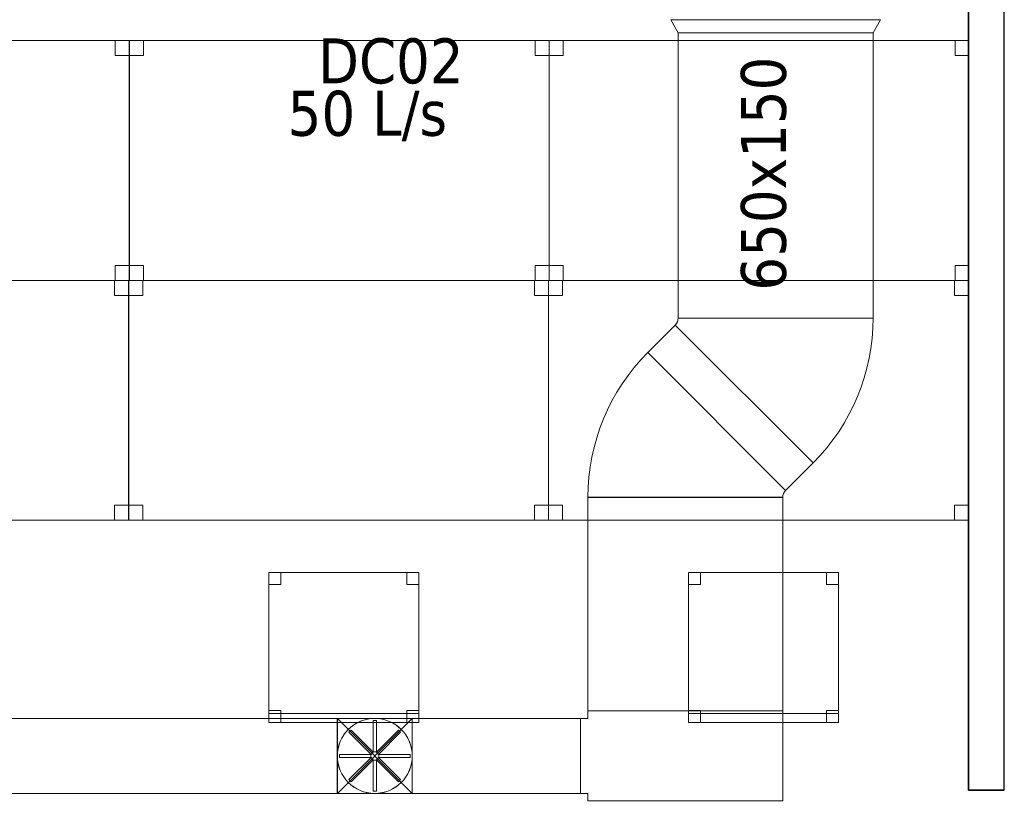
# Model space of a CAD drawing. Header units: metres. Extents: x 391.1 to 427.5, y 12.7 to 28.4.
# Tile 45 of 139: x 406.5 to 409.7, y 18.1 to 20.7. Entities that reach past the tile are written whole.
import ezdxf

# ---------------------------------------------------------------- set-up
doc = ezdxf.new("R2010")
doc.units = ezdxf.units.M
doc.layers.add('01_SUELOS', color=7, linetype='Continuous', lineweight=25, true_color=0x007f00)
for name, color, linetype, lineweight in [('02_MOBILIARIO', 7, 'Continuous', 18), ('A-DETL-____-MBND', 7, 'Continuous', 18), ('A-DETL-GENF-OTLN', 7, 'Continuous', 18), ('A-WALL-____-MCUT', 7, 'Continuous', 25), ('A-WALL-____-OTLN', 7, 'Continuous', 25), ('M-HVAC-CDFF-IDEN', 7, 'Continuous', 30), ('M-HVAC-DUCT-IDEN', 7, 'Continuous', 30), ('M-HVAC-DUCT-OTLN', 7, 'Continuous', 18)]:
    doc.layers.add(name, color=color, linetype=linetype, lineweight=lineweight)
doc.styles.add('Tahoma_2', font='tahoma.ttf', dxfattribs={"height": 0.15})

# ---------------------------------------------------------------- blocks, each defined once
blk = doc.blocks.new('Family - Taula 140X80_P1-154560-04_CLI_AIRE_P1')
at = {"layer": 'A-DETL-____-MBND', "color": 253, "true_color": 0xaaaaaa}
for p, q in [((0, 0.8001), (1.4, 0.8001)), ((0, 0), (0, 0.8001)), ((1.4, 0.8001), (0, 0.8001)), ((0, 0.8001), (0, 0)), ((0, 0.8001), (0.0464, 0.8001)), ((0, 0.7501), (0, 0.8001)), ((0.0464, 0.8001), (0, 0.8001)), ((0, 0.8001), (0, 0.7501)), ((0.0464, 0.8001), (0.0464, 0.7501)), ((0.0464, 0.7501), (0.0464, 0.8001)), ((1.3536, 0.8001), (1.4, 0.8001)), ((1.3536, 0.7501), (1.3536, 0.8001)), ((1.4, 0.8001), (1.3536, 0.8001)), ((1.3536, 0.8001), (1.3536, 0.7501)), ((1.4, 0.8001), (1.4, 0)), ((1.4, 0), (1.4, 0.8001)), ((1.4, 0.8001), (1.4, 0.7501)), ((1.4, 0.7501), (1.4, 0.8001)), ((0.0464, 0.7501), (0, 0.7501)), ((0, 0.7501), (0.0464, 0.7501)), ((1.4, 0.7501), (1.3536, 0.7501)), ((1.3536, 0.7501), (1.4, 0.7501)), ((0, 0.05), (0.0464, 0.05)), ((0, 0), (0, 0.05)), ((0.0464, 0.05), (0, 0.05)), ((0, 0.05), (0, 0)), ((0.0464, 0.05), (0.0464, 0)), ((0.0464, 0), (0.0464, 0.05)), ((1.3536, 0.05), (1.4, 0.05)), ((1.3536, 0), (1.3536, 0.05)), ((1.4, 0.05), (1.3536, 0.05)), ((1.3536, 0.05), (1.3536, 0)), ((1.4, 0.05), (1.4, 0)), ((1.4, 0), (1.4, 0.05)), ((0, 0), (1.4, 0)), ((0.0464, 0), (0, 0)), ((0, 0), (0.0464, 0)), ((1.4, 0), (1.3536, 0)), ((1.3536, 0), (1.4, 0)), ((1.4, 0), (0, 0))]:
    blk.add_line(p, q, dxfattribs=at)
blk = doc.blocks.new('Family - Taula 140X80_P1-154629-04_CLI_AIRE_P1')
at = {"layer": 'A-DETL-____-MBND', "color": 253, "true_color": 0xaaaaaa}
for p, q in [((0, 0.8001), (0.0464, 0.8001)), ((0, 0.7501), (0, 0.8001)), ((0.0464, 0.8001), (0, 0.8001)), ((0, 0.8001), (0, 0.7501)), ((0, 0.8001), (1.4, 0.8001)), ((0, 0), (0, 0.8001)), ((1.4, 0.8001), (0, 0.8001)), ((0, 0.8001), (0, 0)), ((0.0464, 0.8001), (0.0464, 0.7501)), ((0.0464, 0.7501), (0.0464, 0.8001)), ((1.3536, 0.8001), (1.4, 0.8001)), ((1.3536, 0.7501), (1.3536, 0.8001)), ((1.4, 0.8001), (1.3536, 0.8001)), ((1.3536, 0.8001), (1.3536, 0.7501)), ((1.4, 0.8001), (1.4, 0.7501)), ((1.4, 0.7501), (1.4, 0.8001)), ((1.4, 0.8001), (1.4, 0)), ((1.4, 0), (1.4, 0.8001)), ((0.0464, 0.7501), (0, 0.7501)), ((0, 0.7501), (0.0464, 0.7501)), ((1.4, 0.7501), (1.3536, 0.7501)), ((1.3536, 0.7501), (1.4, 0.7501)), ((0, 0.05), (0.0464, 0.05)), ((0, 0), (0, 0.05)), ((0.0464, 0.05), (0, 0.05)), ((0, 0.05), (0, 0)), ((0.0464, 0.05), (0.0464, 0)), ((0.0464, 0), (0.0464, 0.05)), ((1.3536, 0.05), (1.4, 0.05)), ((1.3536, 0), (1.3536, 0.05)), ((1.4, 0.05), (1.3536, 0.05)), ((1.3536, 0.05), (1.3536, 0)), ((1.4, 0.05), (1.4, 0)), ((1.4, 0), (1.4, 0.05)), ((0, 0), (0.0464, 0)), ((1.4, 0), (0, 0)), ((0, 0), (1.4, 0)), ((1.4, 0), (1.3536, 0)), ((1.3536, 0), (1.4, 0)), ((0.0464, 0), (0, 0))]:
    blk.add_line(p, q, dxfattribs=at)
blk = doc.blocks.new('Family - Taula 140X80_P1-154633-04_CLI_AIRE_P1')
at = {"layer": 'A-DETL-____-MBND', "color": 253, "true_color": 0xaaaaaa}
for p, q in [((0, 0.8001), (0.0464, 0.8001)), ((0, 0.7501), (0, 0.8001)), ((0.0464, 0.8001), (0, 0.8001)), ((0, 0.8001), (0, 0.7501)), ((0, 0.8001), (1.4, 0.8001)), ((0, 0), (0, 0.8001)), ((1.4, 0.8001), (0, 0.8001)), ((0, 0.8001), (0, 0)), ((0.0464, 0.8001), (0.0464, 0.7501)), ((0.0464, 0.7501), (0.0464, 0.8001)), ((1.3536, 0.8001), (1.4, 0.8001)), ((1.3536, 0.7501), (1.3536, 0.8001)), ((1.4, 0.8001), (1.3536, 0.8001)), ((1.3536, 0.8001), (1.3536, 0.7501)), ((1.4, 0.8001), (1.4, 0.7501)), ((1.4, 0.7501), (1.4, 0.8001)), ((1.4, 0.8001), (1.4, 0)), ((1.4, 0), (1.4, 0.8001)), ((0.0464, 0.7501), (0, 0.7501)), ((0, 0.7501), (0.0464, 0.7501)), ((1.4, 0.7501), (1.3536, 0.7501)), ((1.3536, 0.7501), (1.4, 0.7501)), ((0, 0.05), (0.0464, 0.05)), ((0, 0), (0, 0.05)), ((0.0464, 0.05), (0, 0.05)), ((0, 0.05), (0, 0)), ((0.0464, 0.05), (0.0464, 0)), ((0.0464, 0), (0.0464, 0.05)), ((1.3536, 0.05), (1.4, 0.05)), ((1.3536, 0), (1.3536, 0.05)), ((1.4, 0.05), (1.3536, 0.05)), ((1.3536, 0.05), (1.3536, 0)), ((1.4, 0.05), (1.4, 0)), ((1.4, 0), (1.4, 0.05)), ((0, 0), (0.0464, 0)), ((1.4, 0), (0, 0)), ((0, 0), (1.4, 0)), ((1.4, 0), (1.3536, 0)), ((1.3536, 0), (1.4, 0)), ((0.0464, 0), (0, 0))]:
    blk.add_line(p, q, dxfattribs=at)
blk = doc.blocks.new('Family - Taula 140X80_P1-154743-04_CLI_AIRE_P1')
at = {"layer": 'A-DETL-____-MBND', "color": 253, "true_color": 0xaaaaaa}
for p, q in [((0, 0.8001), (1.4, 0.8001)), ((0, 0), (0, 0.8001)), ((1.4, 0.8001), (0, 0.8001)), ((0, 0.8001), (0, 0)), ((0, 0.8001), (0.0464, 0.8001)), ((0, 0.7501), (0, 0.8001)), ((0.0464, 0.8001), (0, 0.8001)), ((0, 0.8001), (0, 0.7501)), ((0.0464, 0.8001), (0.0464, 0.7501)), ((0.0464, 0.7501), (0.0464, 0.8001)), ((1.3536, 0.8001), (1.4, 0.8001)), ((1.3536, 0.7501), (1.3536, 0.8001)), ((1.4, 0.8001), (1.3536, 0.8001)), ((1.3536, 0.8001), (1.3536, 0.7501)), ((1.4, 0.8001), (1.4, 0.7501)), ((1.4, 0.7501), (1.4, 0.8001)), ((1.4, 0.8001), (1.4, 0)), ((1.4, 0), (1.4, 0.8001)), ((0.0464, 0.7501), (0, 0.7501)), ((0, 0.7501), (0.0464, 0.7501)), ((1.4, 0.7501), (1.3536, 0.7501)), ((1.3536, 0.7501), (1.4, 0.7501)), ((0, 0.05), (0.0464, 0.05)), ((0, 0), (0, 0.05)), ((0.0464, 0.05), (0, 0.05)), ((0, 0.05), (0, 0)), ((0.0464, 0.05), (0.0464, 0)), ((0.0464, 0), (0.0464, 0.05)), ((1.3536, 0.05), (1.4, 0.05)), ((1.3536, 0), (1.3536, 0.05)), ((1.4, 0.05), (1.3536, 0.05)), ((1.3536, 0.05), (1.3536, 0)), ((1.4, 0.05), (1.4, 0)), ((1.4, 0), (1.4, 0.05)), ((0, 0), (1.4, 0)), ((0.0464, 0), (0, 0)), ((0, 0), (0.0464, 0)), ((1.4, 0), (1.3536, 0)), ((1.3536, 0), (1.4, 0)), ((1.4, 0), (0, 0))]:
    blk.add_line(p, q, dxfattribs=at)
blk = doc.blocks.new('Family - Envans P1-154785-04_CLI_AIRE_P1')
at = {"layer": 'A-WALL-____-MCUT', "color": 253, "true_color": 0xaaaaaa}
for p, q in [((4.1002, 0.12), (0, 0.12)), ((0, 0.12), (0, 0)), ((4.1002, 0), (4.1002, 0.12)), ((0, 0), (4.1002, 0))]:
    blk.add_line(p, q, dxfattribs=at)
at = {"layer": 'A-WALL-____-OTLN', "color": 253, "true_color": 0xaaaaaa}
for p, q in [((4.1002, 0.12), (0, 0.12)), ((0, 0.12), (0, 0)), ((4.1002, 0), (4.1002, 0.12)), ((0, 0), (4.1002, 0))]:
    blk.add_line(p, q, dxfattribs=at)
at = {"layer": 'A-WALL-____-OTLN', "color": 253, "lineweight": 18, "true_color": 0xaaaaaa}
blk.add_line((0, 0), (4.1002, 0), dxfattribs=at)
blk = doc.blocks.new('Family - Cadira d_Oficina_P1-154904-04_CLI_AIRE_P1')
at = {"layer": 'A-DETL-____-MBND', "color": 253, "true_color": 0xaaaaaa}
for p, q in [((0, 0.46), (0, 0.5)), ((0, 0.5), (0.04, 0.5)), ((0.04, 0.5), (0, 0.5)), ((0, 0.5), (0, 0.46)), ((0, 0.5), (0.5, 0.5)), ((0, 0), (0, 0.5)), ((0.5, 0.5), (0, 0.5)), ((0, 0.5), (0, 0)), ((0.04, 0.5), (0.04, 0.46)), ((0.04, 0.46), (0.04, 0.5)), ((0.46, 0.46), (0.46, 0.5)), ((0.46, 0.5), (0.5, 0.5)), ((0.5, 0.5), (0.46, 0.5)), ((0.46, 0.5), (0.46, 0.46)), ((0.5, 0.5), (0.5, 0.46)), ((0.5, 0.46), (0.5, 0.5)), ((0.5, 0.5), (0.5, 0)), ((0.5, 0), (0.5, 0.5)), ((0.04, 0.46), (0, 0.46)), ((0, 0.46), (0.04, 0.46)), ((0.5, 0.46), (0.46, 0.46)), ((0.46, 0.46), (0.5, 0.46)), ((0, 0), (0, 0.04)), ((0, 0.04), (0.04, 0.04)), ((0.04, 0.04), (0, 0.04)), ((0, 0.04), (0, 0)), ((0.04, 0.04), (0.04, 0)), ((0.04, 0), (0.04, 0.04)), ((0.46, 0), (0.46, 0.04)), ((0.46, 0.04), (0.5, 0.04)), ((0.5, 0.04), (0.46, 0.04)), ((0.46, 0.04), (0.46, 0)), ((0.5, 0.04), (0.5, 0)), ((0.5, 0), (0.5, 0.04)), ((0, 0), (0, 0.03)), ((0, 0.03), (0.5, 0.03)), ((0.5, 0.03), (0, 0.03)), ((0, 0.03), (0, 0)), ((0.5, 0), (0, 0)), ((0, 0), (0.5, 0)), ((0.04, 0), (0, 0)), ((0, 0), (0.04, 0)), ((0.5, 0), (0, 0)), ((0, 0), (0.5, 0)), ((0.5, 0), (0.46, 0)), ((0.5, 0.03), (0.5, 0)), ((0.5, 0), (0.5, 0.03)), ((0.46, 0), (0.5, 0))]:
    blk.add_line(p, q, dxfattribs=at)
blk = doc.blocks.new('Family - LONDR55-XX_ZZ-ARQ-CAA-M3D-Londres55-155045-04_CLI_AIRE_P1')
at = {"layer": '01_SUELOS', "color": 9, "true_color": 0xaad4aa}
for p, q in [((11.3298, 4.9888), (11.3298, 8.989)), ((11.3298, 8.989), (11.3298, 4.9888)), ((11.4498, 4.9888), (11.3298, 4.9888)), ((11.3298, 4.9888), (11.4498, 4.9888))]:
    blk.add_line(p, q, dxfattribs=at)
blk = doc.blocks.new('Family - Cadira d_Oficina_P1-155129-04_CLI_AIRE_P1')
at = {"layer": 'A-DETL-____-MBND', "color": 253, "true_color": 0xaaaaaa}
for p, q in [((0, 0.46), (0, 0.5)), ((0, 0.5), (0.04, 0.5)), ((0.04, 0.5), (0, 0.5)), ((0, 0.5), (0, 0.46)), ((0, 0.5), (0.5, 0.5)), ((0, 0), (0, 0.5)), ((0.5, 0.5), (0, 0.5)), ((0, 0.5), (0, 0)), ((0.04, 0.5), (0.04, 0.46)), ((0.04, 0.46), (0.04, 0.5)), ((0.46, 0.46), (0.46, 0.5)), ((0.46, 0.5), (0.5, 0.5)), ((0.5, 0.5), (0.46, 0.5)), ((0.46, 0.5), (0.46, 0.46)), ((0.5, 0.5), (0.5, 0.46)), ((0.5, 0.46), (0.5, 0.5)), ((0.5, 0.5), (0.5, 0)), ((0.5, 0), (0.5, 0.5)), ((0.04, 0.46), (0, 0.46)), ((0, 0.46), (0.04, 0.46)), ((0.5, 0.46), (0.46, 0.46)), ((0.46, 0.46), (0.5, 0.46)), ((0, 0), (0, 0.04)), ((0, 0.04), (0.04, 0.04)), ((0.04, 0.04), (0, 0.04)), ((0, 0.04), (0, 0)), ((0.04, 0.04), (0.04, 0)), ((0.04, 0), (0.04, 0.04)), ((0.46, 0), (0.46, 0.04)), ((0.46, 0.04), (0.5, 0.04)), ((0.5, 0.04), (0.46, 0.04)), ((0.46, 0.04), (0.46, 0)), ((0.5, 0.04), (0.5, 0)), ((0.5, 0), (0.5, 0.04)), ((0, 0), (0, 0.03)), ((0, 0.03), (0.5, 0.03)), ((0.5, 0.03), (0, 0.03)), ((0, 0.03), (0, 0)), ((0.5, 0), (0, 0)), ((0, 0), (0.5, 0)), ((0.04, 0), (0, 0)), ((0, 0), (0.04, 0)), ((0.5, 0), (0, 0)), ((0, 0), (0.5, 0)), ((0.5, 0), (0.46, 0)), ((0.5, 0.03), (0.5, 0)), ((0.5, 0), (0.5, 0.03)), ((0.46, 0), (0.5, 0))]:
    blk.add_line(p, q, dxfattribs=at)
blk = doc.blocks.new('Family - Taula 140X80_P1-155148-04_CLI_AIRE_P1')
at = {"layer": 'A-DETL-____-MBND', "color": 253, "true_color": 0xaaaaaa}
for p, q in [((0, 0.8001), (1.4, 0.8001)), ((0, 0), (0, 0.8001)), ((1.4, 0.8001), (0, 0.8001)), ((0, 0.8001), (0, 0)), ((0, 0.8001), (0.0464, 0.8001)), ((0, 0.7501), (0, 0.8001)), ((0.0464, 0.8001), (0, 0.8001)), ((0, 0.8001), (0, 0.7501)), ((0.0464, 0.8001), (0.0464, 0.7501)), ((0.0464, 0.7501), (0.0464, 0.8001)), ((1.3536, 0.8001), (1.4, 0.8001)), ((1.3536, 0.7501), (1.3536, 0.8001)), ((1.4, 0.8001), (1.3536, 0.8001)), ((1.3536, 0.8001), (1.3536, 0.7501)), ((1.4, 0.8001), (1.4, 0)), ((1.4, 0), (1.4, 0.8001)), ((1.4, 0.8001), (1.4, 0.7501)), ((1.4, 0.7501), (1.4, 0.8001)), ((0.0464, 0.7501), (0, 0.7501)), ((0, 0.7501), (0.0464, 0.7501)), ((1.4, 0.7501), (1.3536, 0.7501)), ((1.3536, 0.7501), (1.4, 0.7501)), ((0, 0.05), (0.0464, 0.05)), ((0, 0), (0, 0.05)), ((0.0464, 0.05), (0, 0.05)), ((0, 0.05), (0, 0)), ((0.0464, 0.05), (0.0464, 0)), ((0.0464, 0), (0.0464, 0.05)), ((1.3536, 0.05), (1.4, 0.05)), ((1.3536, 0), (1.3536, 0.05)), ((1.4, 0.05), (1.3536, 0.05)), ((1.3536, 0.05), (1.3536, 0)), ((1.4, 0.05), (1.4, 0)), ((1.4, 0), (1.4, 0.05)), ((1.4, 0), (0, 0)), ((0, 0), (1.4, 0)), ((0, 0), (0.0464, 0)), ((1.4, 0), (1.3536, 0)), ((1.3536, 0), (1.4, 0)), ((0.0464, 0), (0, 0))]:
    blk.add_line(p, q, dxfattribs=at)
blk = doc.blocks.new('Family - Taula 140X80_P1-155283-04_CLI_AIRE_P1')
at = {"layer": 'A-DETL-____-MBND', "color": 253, "true_color": 0xaaaaaa}
for p, q in [((0, 0.8001), (0.0464, 0.8001)), ((0, 0.7501), (0, 0.8001)), ((0.0464, 0.8001), (0, 0.8001)), ((0, 0.8001), (0, 0.7501)), ((0, 0.8001), (1.4, 0.8001)), ((0, 0), (0, 0.8001)), ((1.4, 0.8001), (0, 0.8001)), ((0, 0.8001), (0, 0)), ((0.0464, 0.8001), (0.0464, 0.7501)), ((0.0464, 0.7501), (0.0464, 0.8001)), ((1.3536, 0.8001), (1.4, 0.8001)), ((1.3536, 0.7501), (1.3536, 0.8001)), ((1.4, 0.8001), (1.3536, 0.8001)), ((1.3536, 0.8001), (1.3536, 0.7501)), ((1.4, 0.8001), (1.4, 0)), ((1.4, 0), (1.4, 0.8001)), ((1.4, 0.8001), (1.4, 0.7501)), ((1.4, 0.7501), (1.4, 0.8001)), ((0.0464, 0.7501), (0, 0.7501)), ((0, 0.7501), (0.0464, 0.7501)), ((1.4, 0.7501), (1.3536, 0.7501)), ((1.3536, 0.7501), (1.4, 0.7501)), ((0, 0.05), (0.0464, 0.05)), ((0, 0), (0, 0.05)), ((0.0464, 0.05), (0, 0.05)), ((0, 0.05), (0, 0)), ((0.0464, 0.05), (0.0464, 0)), ((0.0464, 0), (0.0464, 0.05)), ((1.3536, 0.05), (1.4, 0.05)), ((1.3536, 0), (1.3536, 0.05)), ((1.4, 0.05), (1.3536, 0.05)), ((1.3536, 0.05), (1.3536, 0)), ((1.4, 0.05), (1.4, 0)), ((1.4, 0), (1.4, 0.05)), ((0, 0), (1.4, 0)), ((0.0464, 0), (0, 0)), ((0, 0), (0.0464, 0)), ((1.4, 0), (1.3536, 0)), ((1.3536, 0), (1.4, 0)), ((1.4, 0), (0, 0))]:
    blk.add_line(p, q, dxfattribs=at)
blk = doc.blocks.new('LONDR55-XX_ZZ-ARQ-CAA-M3D-Londres55_ifc-1-04_CLI_AIRE_P1')
at = {"layer": '01_SUELOS', "color": 253, "lineweight": 18, "true_color": 0xaaaaaa}
blk.add_blockref('Family - LONDR55-XX_ZZ-ARQ-CAA-M3D-Londres55-155045-04_CLI_AIRE_P1', (398.2972, 13.1206), dxfattribs=at)
at = {"layer": '02_MOBILIARIO', "color": 253, "lineweight": 18, "true_color": 0xaaaaaa}
for name, p in [('Family - Taula 140X80_P1-154629-04_CLI_AIRE_P1', (405.428, 19.8087)), ('Family - Taula 140X80_P1-154633-04_CLI_AIRE_P1', (406.8291, 19.8087)), ('Family - Taula 140X80_P1-155283-04_CLI_AIRE_P1', (408.2292, 19.8087)), ('Family - Taula 140X80_P1-154560-04_CLI_AIRE_P1', (405.4257, 19.0087)), ('Family - Taula 140X80_P1-154743-04_CLI_AIRE_P1', (406.8269, 19.0087)), ('Family - Taula 140X80_P1-155148-04_CLI_AIRE_P1', (408.227, 19.0087)), ('Family - Cadira d_Oficina_P1-154904-04_CLI_AIRE_P1', (407.2939, 18.3347)), ('Family - Cadira d_Oficina_P1-155129-04_CLI_AIRE_P1', (408.6939, 18.3347))]:
    blk.add_blockref(name, p, dxfattribs=at)
at = {"layer": 'A-WALL-____-OTLN', "color": 253, "lineweight": 18, "true_color": 0xaaaaaa, "rotation": 90}
blk.add_blockref('Family - Envans P1-154785-04_CLI_AIRE_P1', (409.747, 18.1095), dxfattribs=at)
blk = doc.blocks.new('M_Codo rectangular - Radio - _55 W-456474-04_CLI_AIRE_P1')
at = {"layer": 'M-HVAC-DUCT-OTLN', "color": 143, "true_color": 0x32aad1}
for p, q in [((-0.1251, 0.3345), (0.3345, -0.1251)), ((0.3345, -0.1251), (-0.1251, 0.3345)), ((-0.1481, 0.325), (-0.1481, -0.325)), ((-0.1481, -0.325), (-0.1481, 0.325))]:
    blk.add_line(p, q, dxfattribs=at)
for radius in [0.0325, 0.0325, 0.6825, 0.6825]:
    blk.add_arc((-0.1481, 0.3575), radius, 270, 315, dxfattribs=at)
blk = doc.blocks.new('M_Transición rectangular - Ángulo - 60 grados-456498-04_CLI_AIRE_P1')
at = {"layer": 'M-HVAC-DUCT-OTLN', "color": 143, "true_color": 0x32aad1}
for p, q in [((0, 0.35), (0, -0.35)), ((0, 0.35), (0.0433, 0.325)), ((0, 0.35), (0.0433, 0.325)), ((0, -0.35), (0, 0.35)), ((0.0433, -0.325), (0.0433, 0.325)), ((0.0433, 0.325), (0.0433, -0.325)), ((0, -0.35), (0.0433, -0.325)), ((0.0433, -0.325), (0, -0.35))]:
    blk.add_line(p, q, dxfattribs=at)
blk = doc.blocks.new('M_Te rectangular - Estándar-456561-04_CLI_AIRE_P1')
at = {"layer": 'M-HVAC-DUCT-OTLN', "color": 143, "true_color": 0x32aad1}
for p, q in [((-0.15, 0.325), (-0.15, -0.325)), ((-0.15, -0.325), (-0.15, 0.325)), ((-0.15, 0.325), (0.15, 0.325)), ((0.15, 0.325), (-0.15, 0.325)), ((0.15, -0.325), (0.15, 0.325)), ((0.15, 0.325), (0.15, -0.325)), ((-0.125, -0.325), (-0.15, -0.325)), ((-0.125, -0.325), (-0.15, -0.325)), ((-0.125, -0.325), (-0.125, -0.35)), ((-0.125, -0.35), (-0.125, -0.325)), ((0.125, -0.325), (0.125, -0.35)), ((0.15, -0.325), (0.125, -0.325)), ((0.15, -0.325), (0.125, -0.325)), ((0.125, -0.35), (0.125, -0.325)), ((-0.125, -0.35), (0.125, -0.35)), ((0.125, -0.35), (-0.125, -0.35))]:
    blk.add_line(p, q, dxfattribs=at)
blk = doc.blocks.new('ZYR_03_06_08_01 Difusor Rotacional Circular Impulsió NO PLENUM - DC02-354801-04_CLI_AIRE_P1')
at = {"layer": 'A-DETL-GENF-OTLN', "color": 143, "true_color": 0x32aad1}
for p, q in [((-0.0052, 0.1179), (0.0052, 0.1179)), ((-0.0052, 0.0138), (-0.0052, 0.1179)), ((0.0052, 0.1179), (0.0052, 0.0138)), ((-0.0862, 0.0788), (-0.0788, 0.0862)), ((-0.0125, 0.0052), (-0.0862, 0.0788)), ((-0.0788, 0.0862), (-0.0052, 0.0125)), ((0.0052, 0.0125), (0.0788, 0.0862)), ((0.0862, 0.0788), (0.0125, 0.0052)), ((0.0788, 0.0862), (0.0862, 0.0788)), ((-0.1179, 0.0052), (-0.0138, 0.0052)), ((-0.1179, -0.0052), (-0.1179, 0.0052)), ((-0.0138, 0.0052), (-0.0138, -0.0052)), ((-0.0052, 0.0125), (-0.0125, 0.0052)), ((0.0052, 0.0138), (-0.0052, 0.0138)), ((0.0125, 0.0052), (0.0052, 0.0125)), ((0.0138, 0.0052), (0.1179, 0.0052)), ((0.0138, -0.0052), (0.0138, 0.0052)), ((0.1179, 0.0052), (0.1179, -0.0052)), ((-0.0138, -0.0052), (-0.1179, -0.0052)), ((-0.0862, -0.0788), (-0.0125, -0.0052)), ((-0.0052, -0.0125), (-0.0788, -0.0862)), ((-0.0125, -0.0052), (-0.0052, -0.0125)), ((-0.0052, -0.0138), (0.0052, -0.0138)), ((-0.0052, -0.1179), (-0.0052, -0.0138)), ((0.0052, -0.0125), (0.0125, -0.0052)), ((0.0788, -0.0862), (0.0052, -0.0125)), ((0.0052, -0.0138), (0.0052, -0.1179)), ((0.0125, -0.0052), (0.0862, -0.0788)), ((0.1179, -0.0052), (0.0138, -0.0052)), ((-0.0788, -0.0862), (-0.0862, -0.0788)), ((0.0862, -0.0788), (0.0788, -0.0862)), ((0.0052, -0.1179), (-0.0052, -0.1179))]:
    blk.add_line(p, q, dxfattribs=at)
blk.add_circle((0, 0), 0.125, dxfattribs=at)
blk = doc.blocks.new('M_Transición de rectangular a redondo - Ángulo - 60 grados-473491-04_CLI_AIRE_P1')
at = {"layer": 'M-HVAC-DUCT-OTLN', "color": 143, "true_color": 0x32aad1}
for p, q in [((400.6619, 18.223), (400.6619, 18.348)), ((400.6619, 18.348), (400.7869, 18.348)), ((400.6619, 18.348), (400.6619, 18.098)), ((400.9119, 18.348), (400.6619, 18.348)), ((400.7869, 18.348), (400.9119, 18.348)), ((400.9119, 18.348), (400.9119, 18.223)), ((400.9119, 18.098), (400.9119, 18.348)), ((400.6619, 18.098), (400.6619, 18.223)), ((400.9119, 18.223), (400.9119, 18.098)), ((400.7869, 18.098), (400.6619, 18.098)), ((400.6619, 18.098), (400.9119, 18.098)), ((400.9119, 18.098), (400.7869, 18.098))]:
    blk.add_line(p, q, dxfattribs=at)
for start, end in [(90, 180), (0, 90), (180, 270), (270, 0)]:
    blk.add_arc((400.7869, 18.223), 0.125, start, end, dxfattribs=at)
blk = doc.blocks.new('MEP_15_03 Injerto Conducte - Mínimo-474498-04_CLI_AIRE_P1')
at = {"layer": 'M-HVAC-DUCT-OTLN', "color": 143, "true_color": 0x32aad1}
for p, q in [((407.7724, 18.348), (407.5224, 18.348)), ((407.5224, 18.348), (407.5224, 18.098)), ((407.5224, 18.348), (407.5224, 18.098)), ((407.7724, 18.348), (407.5224, 18.348)), ((407.7724, 18.098), (407.7724, 18.348)), ((407.7724, 18.098), (407.7724, 18.348)), ((407.5224, 18.098), (407.7724, 18.098)), ((407.5224, 18.098), (407.7724, 18.098))]:
    blk.add_line(p, q, dxfattribs=at)

msp = doc.modelspace()

# ---------------------------------------------------------------- linework, layer by layer
at = {"layer": 'M-HVAC-DUCT-OTLN', "color": 143, "true_color": 0x32aad1}
for p, q in [((409.3092, 20.6346), (408.6592, 20.6346)), ((408.6592, 19.6827), (408.6592, 20.6346)), ((409.3092, 20.6346), (409.3092, 19.6827)), ((409.3092, 19.6827), (408.6592, 19.6827)), ((408.5579, 19.5679), (408.6497, 19.6597)), ((409.1093, 19.2001), (408.6497, 19.6597)), ((409.0175, 19.1083), (408.5579, 19.5679)), ((409.1093, 19.2001), (409.0175, 19.1083)), ((409.008, 19.0853), (408.358, 19.0853)), ((408.358, 18.373), (408.358, 19.0853)), ((409.008, 19.0853), (409.008, 18.373)), ((409.008, 18.373), (408.358, 18.373)), ((400.233, 18.348), (408.333, 18.348)), ((407.5224, 18.348), (407.5224, 18.098)), ((407.5224, 18.348), (407.7724, 18.098)), ((407.7724, 18.348), (407.5224, 18.098)), ((407.7724, 18.098), (407.7724, 18.348)), ((408.333, 18.098), (408.333, 18.348)), ((408.333, 18.098), (400.233, 18.098))]:
    msp.add_line(p, q, dxfattribs=at)

# ---------------------------------------------------------------- block references
at = {"lineweight": 5}
msp.add_blockref('LONDR55-XX_ZZ-ARQ-CAA-M3D-Londres55_ifc-1-04_CLI_AIRE_P1', (0, 0), dxfattribs=at)
at = {"layer": 'A-DETL-GENF-OTLN', "color": 143, "true_color": 0x32aad1}
msp.add_blockref('ZYR_03_06_08_01 Difusor Rotacional Circular Impulsió NO PLENUM - DC02-354801-04_CLI_AIRE_P1', (407.6474, 18.223), dxfattribs=at)
at = {"layer": 'M-HVAC-DUCT-OTLN', "color": 143, "true_color": 0x32aad1}
for name, p, rotation in [('M_Transición rectangular - Ángulo - 60 grados-456498-04_CLI_AIRE_P1', (408.9842, 20.6779), 270), ('M_Codo rectangular - Radio - _55 W-456474-04_CLI_AIRE_P1', (408.9842, 19.5346), 45.0000000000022), ('M_Codo rectangular - Radio - _55 W-456474-04_CLI_AIRE_P1', (408.683, 19.2334), 224.9999999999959), ('M_Te rectangular - Estándar-456561-04_CLI_AIRE_P1', (408.683, 18.223), 270), ('M_Transición de rectangular a redondo - Ángulo - 60 grados-473491-04_CLI_AIRE_P1', (808.4342, 36.4461), 180)]:
    msp.add_blockref(name, p, dxfattribs=dict(at, rotation=rotation))
msp.add_blockref('MEP_15_03 Injerto Conducte - Mínimo-474498-04_CLI_AIRE_P1', (0, 0), dxfattribs=at)

# ---------------------------------------------------------------- texts
at = {"layer": 'M-HVAC-CDFF-IDEN', "char_height": 0.15, "attachment_point": 1, "style": 'Tahoma_2'}
for s, insert, width in [('DC02', (407.4584, 20.6157), 0.577215), ('50 L/s', (407.3568, 20.441), 0.661392)]:
    msp.add_mtext(s, dxfattribs=dict(at, insert=insert, width=width))
at = {"layer": 'M-HVAC-DUCT-IDEN', "insert": (408.8686, 19.7745), "char_height": 0.15, "width": 0.913924, "attachment_point": 1, "rotation": 90, "style": 'Tahoma_2'}
msp.add_mtext('650x150', dxfattribs=at)

doc.saveas('drawing.dxf')
